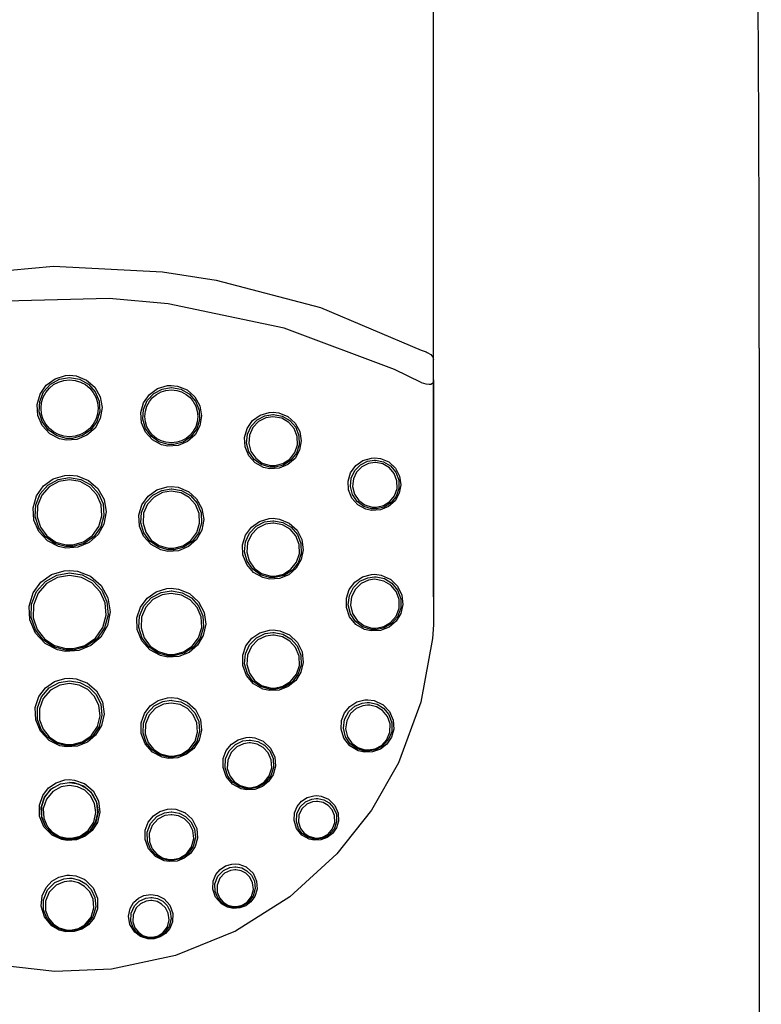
# Model space of a CAD drawing. Header units: millimetres. Extents: x -0.025 to 0.025, y -0.105 to 0.025.
# Tile 3 of 4: x -0.001 to 0.017, y -0.072 to -0.048. Entities that reach past the tile are written whole.
import ezdxf

# ---------------------------------------------------------------- set-up
doc = ezdxf.new("R2010")
doc.units = ezdxf.units.MM
doc.layers.add('BLOCKS', color=3, linetype='Continuous')

msp = doc.modelspace()

# ---------------------------------------------------------------- linework, layer by layer
at = {"layer": 'BLOCKS'}
for p, q in [((0.008986, -0.062447), (0.008985, -0.063135)), ((0.008985, -0.063135), (0.008985, -0.063136))]:
    msp.add_line(p, q, dxfattribs=at)
at = {"layer": 'BLOCKS', "flags": 128}
for points in [[(0.008986, -0.062447), (0.008986, -0.059558), (0.008985, -0.056604), (0.008985, -0.053606), (0.008986, -0.050623), (0.008986, -0.0467), (0.008986, -0.042899), (0.008987, -0.039295), (0.008988, -0.035945), (0.008988, -0.032887), (0.008989, -0.030148), (0.00899, -0.027807), (0.008992, -0.025776), (0.008993, -0.024078)], [(0.016988, -0.056338), (0.016986, -0.053326), (0.01698, -0.050938), (0.016974, -0.049164), (0.016968, -0.047891), (0.016961, -0.046608), (0.016953, -0.04525), (0.016944, -0.043819), (0.016931, -0.041655), (0.016917, -0.039023), (0.016911, -0.035906), (0.016938, -0.032349), (0.017042, -0.02839)], [(-0.008682, -0.056427), (-0.008091, -0.056137), (-0.005619, -0.055179), (-0.003021, -0.05457), (-0.000351, -0.054328), (0.002328, -0.054461), (0.003647, -0.054667), (0.006206, -0.055344), (0.008682, -0.056386)], [(0.008679, -0.057182), (0.008031, -0.056864), (0.005314, -0.055845), (0.002465, -0.055253), (0.001014, -0.055122), (-0.001855, -0.055192), (-0.00327, -0.055388), (-0.00602, -0.056092), (-0.00868, -0.057224)], [(0.017, -0.075534), (0.017, -0.071146), (0.017, -0.066309), (0.017, -0.061359), (0.017, -0.056337)], [(0.008682, -0.056386), (0.008802, -0.056432), (0.008828, -0.056444), (0.00892, -0.056495), (0.008973, -0.056559), (0.008985, -0.056625)], [(0.000041, -0.057005), (0.000206, -0.057023), (0.000456, -0.057122), (0.000456, -0.057122), (0.00066, -0.057299), (0.000793, -0.057535), (0.00084, -0.057801), (0.000796, -0.058066), (0.000668, -0.058301), (0.00047, -0.058479), (0.000224, -0.058582), (-0.000042, -0.058599), (-0.000206, -0.058565), (-0.000444, -0.05844), (-0.000628, -0.058242), (-0.000736, -0.057993), (-0.000754, -0.057724), (-0.000683, -0.057466), (-0.000531, -0.057246), (-0.000316, -0.057089), (-0.000061, -0.057012), (0.000041, -0.057005)], [(0.000041, -0.057061), (0.000042, -0.057061), (0.000289, -0.057103), (0.000507, -0.057223), (0.000675, -0.05741), (0.000772, -0.057642), (0.000786, -0.057894), (0.000716, -0.058138), (0.000568, -0.058344), (0.00036, -0.058489), (0.000118, -0.058557), (-0.000038, -0.058557), (-0.000279, -0.058489), (-0.000484, -0.058346), (-0.000631, -0.058143), (-0.000704, -0.057902), (-0.000692, -0.057649), (-0.000596, -0.057414), (-0.000427, -0.057224), (-0.000206, -0.057102), (0.000041, -0.057061)], [(0.002541, -0.057253), (0.002697, -0.05727), (0.002932, -0.057364), (0.002932, -0.057365), (0.003123, -0.057533), (0.003246, -0.057755), (0.003288, -0.058003), (0.003245, -0.05825), (0.003125, -0.058469), (0.00294, -0.058635), (0.00271, -0.058732), (0.002461, -0.058747), (0.002303, -0.058714), (0.002079, -0.058594), (0.001908, -0.058407), (0.001809, -0.058174), (0.001793, -0.057923), (0.001861, -0.057682), (0.002003, -0.057478), (0.002205, -0.057331), (0.002445, -0.057259), (0.002541, -0.057253)], [(0.002538, -0.057308), (0.002549, -0.057309), (0.002778, -0.05735), (0.002981, -0.057465), (0.003137, -0.057641), (0.003225, -0.05786), (0.003235, -0.058097), (0.003166, -0.058324), (0.003025, -0.058514), (0.002831, -0.058646), (0.002605, -0.058706), (0.002463, -0.058704), (0.002237, -0.058639), (0.002046, -0.058503), (0.00191, -0.058311), (0.001845, -0.058084), (0.00186, -0.057847), (0.001953, -0.057629), (0.002112, -0.057455), (0.002319, -0.057345), (0.002538, -0.057308)], [(0.008985, -0.05712), (0.008979, -0.057174), (0.00896, -0.057209), (0.008924, -0.057229), (0.008879, -0.057232), (0.008803, -0.05722), (0.008694, -0.057187), (0.008679, -0.057182)], [(0.008985, -0.05712), (0.008985, -0.060142), (0.008985, -0.063136)], [(0.005042, -0.057911), (0.005188, -0.057928), (0.005408, -0.058018), (0.005409, -0.058019), (0.005586, -0.058178), (0.005698, -0.058386), (0.005736, -0.058617), (0.005695, -0.058845), (0.005583, -0.059047), (0.00541, -0.059201), (0.005195, -0.059291), (0.004962, -0.059306), (0.004812, -0.059273), (0.004602, -0.059159), (0.004444, -0.058982), (0.004354, -0.058765), (0.004341, -0.058532), (0.004405, -0.05831), (0.004537, -0.05812), (0.004726, -0.057984), (0.004951, -0.057916), (0.005042, -0.057911)], [(0.005035, -0.057967), (0.005056, -0.057967), (0.005268, -0.058008), (0.005456, -0.058117), (0.005599, -0.058284), (0.005678, -0.05849), (0.005684, -0.058712), (0.005615, -0.058921), (0.005482, -0.059095), (0.005301, -0.059213), (0.005093, -0.059265), (0.004963, -0.059263), (0.004752, -0.0592), (0.004576, -0.059071), (0.004451, -0.05889), (0.004393, -0.058676), (0.004411, -0.058455), (0.004502, -0.058254), (0.004652, -0.058097), (0.004843, -0.057998), (0.005035, -0.057967)], [(0.00504, -0.058023), (0.004863, -0.058052), (0.004686, -0.058143), (0.004547, -0.058289), (0.004464, -0.058474), (0.004447, -0.058678), (0.0045, -0.058876), (0.004616, -0.059044), (0.004779, -0.059162), (0.004974, -0.059221), (0.005093, -0.059223), (0.005286, -0.059175), (0.005453, -0.059065), (0.005576, -0.058905), (0.00564, -0.058711), (0.005635, -0.058507), (0.005561, -0.058316), (0.005429, -0.058162), (0.005255, -0.058061), (0.00504, -0.058023)], [(0.007542, -0.059034), (0.00768, -0.05905), (0.007885, -0.059136), (0.007886, -0.059136), (0.00805, -0.059287), (0.008152, -0.059481), (0.008184, -0.059695), (0.008145, -0.059905), (0.00804, -0.06009), (0.00788, -0.060232), (0.00768, -0.060315), (0.007466, -0.060328), (0.007322, -0.060296), (0.007126, -0.060188), (0.00698, -0.060021), (0.006899, -0.059819), (0.00689, -0.059605), (0.00695, -0.0594), (0.007073, -0.059226), (0.007248, -0.0591), (0.007459, -0.059038), (0.007542, -0.059034)], [(0.007533, -0.059091), (0.007561, -0.059091), (0.007756, -0.059131), (0.007929, -0.059233), (0.00806, -0.059389), (0.008131, -0.059582), (0.008133, -0.059788), (0.008066, -0.059981), (0.00794, -0.060139), (0.007772, -0.060244), (0.007581, -0.060289), (0.007465, -0.060286), (0.00727, -0.060226), (0.007108, -0.060106), (0.006993, -0.059936), (0.006943, -0.059735), (0.006963, -0.059531), (0.007049, -0.059347), (0.007189, -0.059205), (0.007366, -0.059117), (0.007533, -0.059091)], [(0.00754, -0.059148), (0.007387, -0.059172), (0.007225, -0.059253), (0.007096, -0.059383), (0.007017, -0.059552), (0.006998, -0.05974), (0.007045, -0.059924), (0.00715, -0.06008), (0.007299, -0.06019), (0.007478, -0.060245), (0.007584, -0.060248), (0.007759, -0.060207), (0.007913, -0.06011), (0.008028, -0.059966), (0.00809, -0.059788), (0.008088, -0.059599), (0.008023, -0.059422), (0.007903, -0.059279), (0.007744, -0.059185), (0.007566, -0.059148), (0.00754, -0.059148)], [(0.000041, -0.059458), (0.000225, -0.059478), (0.000506, -0.059588), (0.000507, -0.059589), (0.000738, -0.059789), (0.000889, -0.060058), (0.00094, -0.060361), (0.000887, -0.06066), (0.000741, -0.060921), (0.00052, -0.061118), (0.000247, -0.061232), (-0.000049, -0.061251), (-0.000234, -0.061213), (-0.000504, -0.061072), (-0.000713, -0.060847), (-0.000834, -0.060564), (-0.000853, -0.060259), (-0.00077, -0.059969), (-0.000599, -0.059725), (-0.000358, -0.059552), (-0.000074, -0.059466), (0.000041, -0.059458)], [(0.000041, -0.059516), (0.000043, -0.059516), (0.00032, -0.059564), (0.000566, -0.059698), (0.000755, -0.059906), (0.000867, -0.060167), (0.000886, -0.060454), (0.000808, -0.060733), (0.000639, -0.060971), (0.000401, -0.061136), (0.000126, -0.061212), (-0.000046, -0.061212), (-0.000318, -0.061137), (-0.000549, -0.060978), (-0.000717, -0.060752), (-0.000802, -0.060479), (-0.000791, -0.060189), (-0.000682, -0.059919), (-0.000489, -0.059702), (-0.000238, -0.059563), (0.000041, -0.059516)], [(0.000041, -0.059575), (-0.000221, -0.059619), (-0.000459, -0.05975), (-0.00064, -0.059954), (-0.000742, -0.060209), (-0.000753, -0.060481), (-0.000673, -0.060739), (-0.000515, -0.060952), (-0.000297, -0.061102), (-0.000041, -0.061173), (0.000122, -0.061173), (0.000381, -0.061101), (0.000604, -0.060945), (0.000763, -0.060722), (0.000837, -0.060458), (0.000819, -0.060188), (0.000714, -0.059942), (0.000535, -0.059746), (0.000304, -0.059619), (0.000041, -0.059575)], [(0.002542, -0.059738), (0.002709, -0.059756), (0.00296, -0.059858), (0.002961, -0.059858), (0.003165, -0.060041), (0.003296, -0.060281), (0.003338, -0.060549), (0.003289, -0.060812), (0.003158, -0.061041), (0.002961, -0.061214), (0.002718, -0.061315), (0.002456, -0.061331), (0.002287, -0.061295), (0.002046, -0.061165), (0.001862, -0.060962), (0.001758, -0.060709), (0.001745, -0.060441), (0.00182, -0.060186), (0.001973, -0.059972), (0.002187, -0.059819), (0.002441, -0.059744), (0.002542, -0.059738)], [(0.002538, -0.059796), (0.002552, -0.059796), (0.002795, -0.05984), (0.003011, -0.059961), (0.003177, -0.060148), (0.003273, -0.060383), (0.003285, -0.060639), (0.00321, -0.060885), (0.003057, -0.06109), (0.002847, -0.061231), (0.002606, -0.061293), (0.002458, -0.061291), (0.002217, -0.061222), (0.002014, -0.061079), (0.001867, -0.060876), (0.001796, -0.060631), (0.001811, -0.060374), (0.001912, -0.060137), (0.002085, -0.05995), (0.002307, -0.059833), (0.002538, -0.059796)], [(0.00254, -0.059854), (0.002325, -0.059889), (0.002117, -0.059999), (0.001956, -0.060174), (0.001861, -0.060395), (0.001847, -0.060635), (0.001914, -0.060864), (0.002051, -0.061054), (0.002241, -0.061188), (0.002466, -0.061252), (0.002604, -0.061254), (0.002829, -0.061196), (0.003025, -0.061064), (0.003168, -0.060872), (0.003238, -0.060642), (0.003227, -0.060403), (0.003137, -0.060184), (0.002982, -0.060009), (0.002781, -0.059896), (0.00254, -0.059854)], [(0.005042, -0.060519), (0.005204, -0.060538), (0.00544, -0.060637), (0.005442, -0.060638), (0.005632, -0.060814), (0.005751, -0.061042), (0.005785, -0.061292), (0.005736, -0.061535), (0.005613, -0.061746), (0.005429, -0.061906), (0.005201, -0.061998), (0.004956, -0.062012), (0.004792, -0.061976), (0.004565, -0.06185), (0.004395, -0.061655), (0.004302, -0.061417), (0.004294, -0.061168), (0.004366, -0.060933), (0.00451, -0.060735), (0.00471, -0.060594), (0.00495, -0.060524), (0.005042, -0.060519)], [(0.005035, -0.060579), (0.005062, -0.060579), (0.005286, -0.060623), (0.005487, -0.060739), (0.00564, -0.060917), (0.005727, -0.06114), (0.005733, -0.061382), (0.005657, -0.061611), (0.00551, -0.061798), (0.005312, -0.061924), (0.005089, -0.061977), (0.004957, -0.061973), (0.004731, -0.061906), (0.004542, -0.06177), (0.004407, -0.061576), (0.004344, -0.061343), (0.004364, -0.061101), (0.004464, -0.060882), (0.004628, -0.060713), (0.004835, -0.060609), (0.005035, -0.060579)], [(0.00504, -0.060638), (0.004854, -0.060667), (0.004662, -0.060763), (0.004509, -0.060921), (0.004416, -0.061124), (0.004398, -0.061349), (0.004456, -0.061565), (0.004582, -0.061746), (0.004757, -0.061873), (0.004967, -0.061935), (0.00509, -0.061938), (0.005298, -0.061889), (0.005481, -0.061772), (0.005618, -0.061598), (0.005689, -0.061385), (0.005683, -0.06116), (0.005602, -0.060953), (0.00546, -0.060787), (0.005274, -0.060679), (0.005065, -0.060638), (0.00504, -0.060638)], [(0.000041, -0.061799), (0.000241, -0.061819), (0.000553, -0.061941), (0.000555, -0.061942), (0.000816, -0.062168), (0.000986, -0.062473), (0.00104, -0.062817), (0.000975, -0.063151), (0.000809, -0.063436), (0.000566, -0.063647), (0.000269, -0.063769), (-0.000054, -0.063791), (-0.000257, -0.06375), (-0.000561, -0.063594), (-0.000799, -0.063338), (-0.000934, -0.063017), (-0.000951, -0.062675), (-0.000854, -0.062354), (-0.000663, -0.062089), (-0.000399, -0.061901), (-0.000088, -0.061807), (0.000041, -0.061799)], [(0.000041, -0.061861), (0.000043, -0.061861), (0.000348, -0.061912), (0.000619, -0.062057), (0.000831, -0.062283), (0.00096, -0.062571), (0.000987, -0.062893), (0.000902, -0.063212), (0.00071, -0.063485), (0.000441, -0.063672), (0.000133, -0.063756), (-0.000052, -0.063756), (-0.000352, -0.063676), (-0.000608, -0.063505), (-0.000797, -0.063259), (-0.000898, -0.062955), (-0.000891, -0.062627), (-0.000771, -0.062317), (-0.000553, -0.062069), (-0.000269, -0.061913), (0.000041, -0.061861)], [(0.000041, -0.061922), (-0.000253, -0.061972), (-0.000522, -0.06212), (-0.000729, -0.062356), (-0.000843, -0.06265), (-0.000849, -0.062961), (-0.000753, -0.063249), (-0.000574, -0.063483), (-0.000331, -0.063645), (-0.000047, -0.063721), (0.000128, -0.063721), (0.00042, -0.063642), (0.000676, -0.063463), (0.000857, -0.063205), (0.000938, -0.062902), (0.000913, -0.062597), (0.00079, -0.062323), (0.000589, -0.062109), (0.000332, -0.061971), (0.000041, -0.061922)], [(0.007544, -0.061895), (0.007702, -0.061915), (0.007923, -0.062012), (0.007926, -0.062015), (0.008103, -0.062186), (0.008207, -0.062404), (0.008232, -0.062636), (0.008182, -0.062857), (0.008066, -0.063047), (0.007895, -0.063192), (0.007682, -0.063276), (0.007456, -0.063288), (0.007294, -0.06325), (0.007081, -0.063126), (0.006925, -0.062938), (0.006845, -0.062714), (0.006844, -0.062483), (0.006915, -0.062269), (0.007049, -0.06209), (0.007237, -0.061961), (0.007462, -0.061898), (0.007544, -0.061895)], [(0.007532, -0.061956), (0.007576, -0.061957), (0.007781, -0.062002), (0.007964, -0.062113), (0.008104, -0.062282), (0.008181, -0.062495), (0.00818, -0.062724), (0.0081, -0.062937), (0.007957, -0.063105), (0.007774, -0.063213), (0.00757, -0.063256), (0.007455, -0.063251), (0.007245, -0.063185), (0.00707, -0.063054), (0.006946, -0.062869), (0.006892, -0.062647), (0.006918, -0.06242), (0.007019, -0.062219), (0.007176, -0.062068), (0.007369, -0.061979), (0.007532, -0.061956)], [(0.007539, -0.062018), (0.007388, -0.062039), (0.007211, -0.062121), (0.007065, -0.06226), (0.006972, -0.062446), (0.006948, -0.062657), (0.006998, -0.062862), (0.007113, -0.063033), (0.007274, -0.063154), (0.007469, -0.063215), (0.007575, -0.063219), (0.007763, -0.06318), (0.007933, -0.06308), (0.008065, -0.062925), (0.008138, -0.062728), (0.008139, -0.062516), (0.008068, -0.06232), (0.007938, -0.062163), (0.007769, -0.06206), (0.00758, -0.062019), (0.007539, -0.062018)], [(0.002542, -0.062239), (0.00272, -0.062258), (0.002986, -0.062366), (0.002989, -0.062368), (0.00321, -0.062568), (0.003348, -0.062831), (0.003387, -0.063121), (0.003328, -0.0634), (0.003186, -0.063637), (0.002979, -0.063813), (0.002726, -0.063915), (0.002454, -0.063932), (0.002273, -0.063894), (0.002013, -0.063754), (0.001814, -0.063531), (0.001706, -0.063255), (0.001698, -0.062967), (0.001783, -0.0627), (0.001946, -0.062479), (0.002171, -0.062323), (0.002436, -0.062245), (0.002542, -0.062239)], [(0.002538, -0.062301), (0.002556, -0.062301), (0.00281, -0.062348), (0.003037, -0.062473), (0.003213, -0.062668), (0.003319, -0.062916), (0.003336, -0.063192), (0.003255, -0.063461), (0.003088, -0.063685), (0.002859, -0.063835), (0.002603, -0.063899), (0.002455, -0.063897), (0.002201, -0.063825), (0.001986, -0.063678), (0.001829, -0.063465), (0.001748, -0.063204), (0.001761, -0.062925), (0.00187, -0.062666), (0.002059, -0.062463), (0.002297, -0.062339), (0.002538, -0.062301)], [(0.00254, -0.062364), (0.002315, -0.062399), (0.00209, -0.062516), (0.001914, -0.062706), (0.001811, -0.062949), (0.001799, -0.063212), (0.001875, -0.063457), (0.002023, -0.063657), (0.002224, -0.063795), (0.002462, -0.063862), (0.002601, -0.063864), (0.002842, -0.063804), (0.003056, -0.063663), (0.003213, -0.063453), (0.003289, -0.0632), (0.003273, -0.062941), (0.003174, -0.062708), (0.003008, -0.062525), (0.002796, -0.062408), (0.00254, -0.062364)], [(0.008985, -0.063135), (0.008961, -0.06347), (0.008677, -0.065036), (0.008125, -0.066525), (0.00746, -0.067692), (0.00661, -0.068767), (0.005452, -0.06982), (0.004117, -0.070665), (0.002644, -0.071265), (0.001069, -0.071599), (-0.000321, -0.071654), (-0.001701, -0.071498), (-0.003894, -0.070772)], [(0.005043, -0.063261), (0.005206, -0.063281), (0.005443, -0.063381), (0.005447, -0.063384), (0.005641, -0.063567), (0.005757, -0.063804), (0.005784, -0.06406), (0.005727, -0.064301), (0.0056, -0.064504), (0.005418, -0.064654), (0.005196, -0.064742), (0.004958, -0.064754), (0.004792, -0.064717), (0.00456, -0.064587), (0.004387, -0.064383), (0.004298, -0.064138), (0.004298, -0.063886), (0.004376, -0.063656), (0.004521, -0.063467), (0.004718, -0.063332), (0.004953, -0.063266), (0.005043, -0.063261)], [(0.005035, -0.063325), (0.005068, -0.063326), (0.005287, -0.06337), (0.005482, -0.063482), (0.005635, -0.063656), (0.005725, -0.063878), (0.005734, -0.064124), (0.005655, -0.064361), (0.005502, -0.064552), (0.0053, -0.064675), (0.005079, -0.064724), (0.004958, -0.06472), (0.004735, -0.064655), (0.004549, -0.064523), (0.004412, -0.064333), (0.004345, -0.064099), (0.004363, -0.063851), (0.004467, -0.063625), (0.004637, -0.063454), (0.004845, -0.063353), (0.005035, -0.063325)], [(0.005039, -0.063389), (0.004863, -0.063415), (0.004669, -0.063509), (0.004511, -0.063668), (0.004415, -0.063878), (0.004398, -0.064109), (0.004461, -0.064327), (0.004588, -0.064504), (0.004761, -0.064626), (0.004968, -0.064687), (0.00508, -0.06469), (0.005286, -0.064645), (0.005473, -0.06453), (0.005616, -0.064352), (0.005689, -0.064133), (0.005681, -0.063903), (0.005598, -0.063697), (0.005455, -0.063535), (0.005273, -0.063431), (0.005071, -0.06339), (0.005039, -0.063389)], [(0.000041, -0.064444), (0.000201, -0.06446), (0.000468, -0.064559), (0.000471, -0.064561), (0.0007, -0.064758), (0.000848, -0.065028), (0.000889, -0.065329), (0.000827, -0.065613), (0.000682, -0.065849), (0.00048, -0.066019), (0.000235, -0.066119), (-0.000032, -0.066138), (-0.000198, -0.066107), (-0.000463, -0.065976), (-0.000674, -0.065752), (-0.00079, -0.065468), (-0.0008, -0.065171), (-0.000712, -0.064901), (-0.000549, -0.064682), (-0.00033, -0.06453), (-0.000075, -0.064452), (0.000041, -0.064444)], [(0.000041, -0.064511), (0.000044, -0.064511), (0.000294, -0.064552), (0.000517, -0.064667), (0.000694, -0.064849), (0.000809, -0.065086), (0.000839, -0.06536), (0.000771, -0.065637), (0.000606, -0.065877), (0.000373, -0.066039), (0.000113, -0.066107), (-0.00003, -0.066108), (-0.000279, -0.066044), (-0.00049, -0.065909), (-0.000652, -0.065711), (-0.000745, -0.065459), (-0.000748, -0.065177), (-0.000649, -0.064905), (-0.00046, -0.064687), (-0.000217, -0.064553), (0.000041, -0.064511)], [(0.000041, -0.064577), (-0.000201, -0.064617), (-0.000429, -0.064743), (-0.000606, -0.064947), (-0.000699, -0.065203), (-0.000697, -0.065468), (-0.000609, -0.065704), (-0.000458, -0.06589), (-0.000259, -0.066017), (-0.000026, -0.066077), (0.000108, -0.066077), (0.000352, -0.066012), (0.000571, -0.06586), (0.000726, -0.065635), (0.00079, -0.065374), (0.000761, -0.065118), (0.000654, -0.064895), (0.000487, -0.064724), (0.000279, -0.064616), (0.000041, -0.064577)], [(0.002542, -0.064924), (0.002692, -0.06494), (0.002928, -0.065033), (0.002934, -0.065037), (0.003135, -0.065219), (0.003258, -0.065463), (0.003286, -0.065726), (0.003226, -0.065971), (0.003097, -0.066172), (0.002918, -0.066318), (0.002703, -0.066403), (0.00247, -0.066418), (0.002314, -0.066387), (0.002078, -0.066263), (0.001896, -0.066057), (0.001801, -0.065804), (0.0018, -0.065546), (0.001881, -0.065314), (0.002026, -0.065127), (0.002218, -0.064996), (0.002445, -0.06493), (0.002542, -0.064924)], [(0.002538, -0.064991), (0.002559, -0.064992), (0.002774, -0.065031), (0.002966, -0.065135), (0.00312, -0.065298), (0.003217, -0.065512), (0.003238, -0.065757), (0.003168, -0.066002), (0.003016, -0.066205), (0.00281, -0.066338), (0.002586, -0.06639), (0.00247, -0.066388), (0.002252, -0.066329), (0.002068, -0.066207), (0.001928, -0.066029), (0.00185, -0.065802), (0.001855, -0.065551), (0.001952, -0.065314), (0.002123, -0.06513), (0.002335, -0.065022), (0.002538, -0.064991)], [(0.00254, -0.065059), (0.002352, -0.065087), (0.002154, -0.065188), (0.001995, -0.065358), (0.001906, -0.065579), (0.001901, -0.065813), (0.001973, -0.066024), (0.002103, -0.06619), (0.002274, -0.066303), (0.002477, -0.066358), (0.002585, -0.06636), (0.002793, -0.066311), (0.002984, -0.066188), (0.003126, -0.065998), (0.00319, -0.065771), (0.003172, -0.065543), (0.003081, -0.065344), (0.002938, -0.065192), (0.002759, -0.065096), (0.00254, -0.065059)], [(0.007374, -0.064976), (0.007527, -0.064997), (0.007733, -0.065092), (0.007741, -0.065097), (0.007906, -0.06527), (0.007996, -0.065482), (0.008007, -0.065701), (0.00795, -0.0659), (0.007839, -0.066066), (0.007682, -0.066189), (0.00749, -0.066261), (0.007288, -0.066269), (0.007132, -0.066231), (0.006928, -0.066106), (0.006784, -0.065919), (0.006718, -0.065702), (0.006728, -0.065488), (0.006802, -0.065297), (0.006928, -0.065142), (0.007098, -0.065032), (0.007302, -0.064978), (0.007374, -0.064976)], [(0.007358, -0.065042), (0.007417, -0.065044), (0.007598, -0.065087), (0.007761, -0.065187), (0.007889, -0.065342), (0.007961, -0.065542), (0.007958, -0.065762), (0.007875, -0.065965), (0.007734, -0.066119), (0.00756, -0.066211), (0.007377, -0.066242), (0.007287, -0.066237), (0.007094, -0.066175), (0.006936, -0.066057), (0.006822, -0.065887), (0.006771, -0.065678), (0.006798, -0.065459), (0.006901, -0.065268), (0.007054, -0.065132), (0.007232, -0.065058), (0.007358, -0.065042)], [(0.007366, -0.065109), (0.00725, -0.065124), (0.007087, -0.065191), (0.006946, -0.065316), (0.006852, -0.065492), (0.006827, -0.065693), (0.006874, -0.065885), (0.006979, -0.066041), (0.007124, -0.06615), (0.007301, -0.066206), (0.007383, -0.066211), (0.007552, -0.066183), (0.007711, -0.066098), (0.007841, -0.065957), (0.007916, -0.06577), (0.00792, -0.065568), (0.007854, -0.065385), (0.007736, -0.065242), (0.007586, -0.065151), (0.00742, -0.065111), (0.007366, -0.065109)], [(0.004463, -0.065899), (0.004597, -0.065914), (0.004803, -0.065998), (0.00481, -0.066003), (0.004984, -0.066168), (0.005086, -0.066385), (0.005104, -0.066613), (0.005047, -0.066821), (0.004934, -0.066989), (0.00478, -0.067111), (0.004594, -0.067182), (0.004395, -0.067193), (0.004256, -0.067164), (0.004048, -0.067051), (0.003891, -0.066866), (0.003815, -0.066643), (0.00382, -0.066421), (0.003894, -0.066225), (0.004019, -0.066069), (0.004185, -0.065959), (0.004381, -0.065903), (0.004463, -0.065899)], [(0.004455, -0.065968), (0.004487, -0.065968), (0.004668, -0.066004), (0.00483, -0.066094), (0.004961, -0.066236), (0.005043, -0.066423), (0.005057, -0.066638), (0.00499, -0.06685), (0.004853, -0.067022), (0.004674, -0.067128), (0.004486, -0.067167), (0.004396, -0.067164), (0.004208, -0.067112), (0.004051, -0.067006), (0.003932, -0.066852), (0.003867, -0.066653), (0.003876, -0.066433), (0.003966, -0.066229), (0.004117, -0.066075), (0.0043, -0.06599), (0.004455, -0.065968)], [(0.004459, -0.066036), (0.004316, -0.066057), (0.004149, -0.066136), (0.00401, -0.066276), (0.003928, -0.066464), (0.003919, -0.066666), (0.003979, -0.066848), (0.004089, -0.06699), (0.004232, -0.067087), (0.004404, -0.067135), (0.004487, -0.067138), (0.00466, -0.067102), (0.004823, -0.067005), (0.00495, -0.066847), (0.005011, -0.066652), (0.004998, -0.066454), (0.004923, -0.066283), (0.004803, -0.066153), (0.004654, -0.06607), (0.004489, -0.066037), (0.004459, -0.066036)], [(0.000041, -0.06694), (0.000164, -0.06695), (0.000404, -0.067034), (0.000407, -0.067035), (0.00062, -0.067213), (0.000756, -0.067464), (0.000789, -0.06774), (0.000726, -0.067991), (0.000596, -0.068192), (0.000422, -0.068333), (0.000214, -0.068417), (-0.000013, -0.068435), (-0.000147, -0.068413), (-0.000389, -0.068302), (-0.000587, -0.068097), (-0.000694, -0.067835), (-0.000699, -0.067566), (-0.000617, -0.06733), (-0.000473, -0.067144), (-0.000288, -0.067016), (-0.000072, -0.066948), (0.000041, -0.06694)], [(0.000041, -0.067011), (0.000044, -0.067011), (0.000256, -0.067045), (0.000443, -0.067138), (0.000598, -0.067287), (0.000704, -0.067487), (0.000741, -0.067728), (0.000686, -0.067982), (0.000538, -0.068204), (0.000325, -0.06835), (0.000096, -0.068408), (-0.000012, -0.068409), (-0.000224, -0.068359), (-0.000406, -0.06825), (-0.000549, -0.068088), (-0.00064, -0.067873), (-0.000654, -0.067622), (-0.000571, -0.06737), (-0.000401, -0.067168), (-0.000182, -0.067047), (0.000041, -0.067011)], [(-0.00035, -0.06714), (-0.000439, -0.067201), (-0.000574, -0.067375), (-0.00065, -0.067597), (-0.000646, -0.067848), (-0.000546, -0.068093), (-0.000361, -0.068284), (-0.000135, -0.068388), (-0.000009, -0.068409), (0.000203, -0.068392), (0.000397, -0.068314), (0.000559, -0.068181), (0.000681, -0.067994), (0.000739, -0.067759), (0.000709, -0.067501), (0.000582, -0.067266), (0.000383, -0.0671), (0.000156, -0.06702), (0.000041, -0.067011), (0.000041, -0.067011)], [(0.000041, -0.067082), (-0.000166, -0.067116), (-0.000369, -0.067228), (-0.000528, -0.067416), (-0.000604, -0.06765), (-0.000592, -0.067884), (-0.000507, -0.068084), (-0.000374, -0.068234), (-0.000205, -0.068336), (-0.000008, -0.068382), (0.000092, -0.068382), (0.000305, -0.068328), (0.000503, -0.068191), (0.000641, -0.067985), (0.000691, -0.067749), (0.000657, -0.067525), (0.000559, -0.067339), (0.000415, -0.0672), (0.000241, -0.067113), (0.000041, -0.067082)], [(0.006115, -0.067333), (0.006228, -0.067347), (0.006403, -0.06742), (0.006413, -0.067427), (0.006562, -0.067576), (0.006643, -0.067764), (0.00665, -0.067957), (0.006598, -0.068128), (0.006501, -0.068264), (0.006372, -0.068362), (0.006217, -0.06842), (0.006053, -0.068428), (0.005932, -0.068403), (0.005752, -0.068301), (0.00562, -0.068137), (0.00556, -0.067944), (0.005571, -0.067758), (0.005637, -0.067597), (0.005743, -0.06747), (0.00588, -0.067382), (0.006043, -0.067337), (0.006115, -0.067333)], [(0.006102, -0.067404), (0.006145, -0.067405), (0.00629, -0.067437), (0.006421, -0.067512), (0.00653, -0.067631), (0.006598, -0.06779), (0.006606, -0.067975), (0.006543, -0.068156), (0.006421, -0.068296), (0.006271, -0.068378), (0.006117, -0.068404), (0.006052, -0.068401), (0.005896, -0.068356), (0.005768, -0.068268), (0.005669, -0.068138), (0.005615, -0.067969), (0.005626, -0.067781), (0.005708, -0.067608), (0.00584, -0.067483), (0.005993, -0.067418), (0.006102, -0.067404)], [(0.006107, -0.067475), (0.006009, -0.067488), (0.005872, -0.067547), (0.005752, -0.067659), (0.005679, -0.067815), (0.005668, -0.067985), (0.005717, -0.068137), (0.005806, -0.068254), (0.005922, -0.068333), (0.006062, -0.068374), (0.006121, -0.068377), (0.006259, -0.068353), (0.006395, -0.06828), (0.006505, -0.068153), (0.006561, -0.06799), (0.006554, -0.067823), (0.006493, -0.06768), (0.006395, -0.067573), (0.006276, -0.067505), (0.006146, -0.067476), (0.006107, -0.067475)], [(0.002543, -0.067658), (0.002656, -0.067669), (0.002864, -0.067745), (0.002872, -0.067749), (0.003056, -0.067914), (0.003166, -0.068139), (0.003185, -0.068376), (0.003125, -0.068587), (0.003011, -0.068753), (0.002861, -0.06887), (0.002683, -0.06894), (0.002489, -0.068954), (0.002366, -0.068932), (0.002151, -0.068827), (0.001982, -0.06864), (0.001898, -0.068409), (0.001902, -0.06818), (0.001977, -0.067982), (0.002102, -0.067827), (0.002261, -0.06772), (0.002448, -0.067664), (0.002543, -0.067658)], [(0.002537, -0.06773), (0.002559, -0.06773), (0.002735, -0.067762), (0.002893, -0.067844), (0.003024, -0.067975), (0.003114, -0.068152), (0.00314, -0.068365), (0.003083, -0.068586), (0.002946, -0.068773), (0.002761, -0.068888), (0.00257, -0.068929), (0.002489, -0.068928), (0.002306, -0.068882), (0.002152, -0.068787), (0.00203, -0.068645), (0.001954, -0.068455), (0.001949, -0.068234), (0.002029, -0.068016), (0.002183, -0.067848), (0.002371, -0.067755), (0.002537, -0.06773)], [(0.002539, -0.067802), (0.002386, -0.067825), (0.002214, -0.067911), (0.002073, -0.068065), (0.001999, -0.068265), (0.002004, -0.068468), (0.002074, -0.068642), (0.002186, -0.068773), (0.002328, -0.06886), (0.002495, -0.068902), (0.002569, -0.068904), (0.002745, -0.068866), (0.002914, -0.06876), (0.00304, -0.068588), (0.003092, -0.068385), (0.003068, -0.06819), (0.002986, -0.068027), (0.002866, -0.067907), (0.002721, -0.067832), (0.002559, -0.067803), (0.002539, -0.067802)], [(0.004111, -0.069008), (0.004203, -0.069016), (0.004382, -0.069082), (0.004391, -0.069088), (0.004551, -0.069235), (0.00464, -0.069432), (0.004649, -0.069634), (0.004594, -0.069808), (0.004496, -0.069942), (0.004372, -0.070037), (0.004224, -0.070093), (0.004064, -0.070104), (0.003927, -0.070076), (0.003774, -0.069995), (0.003628, -0.069829), (0.00356, -0.069629), (0.003569, -0.069435), (0.003635, -0.069271), (0.00374, -0.069146), (0.003872, -0.06906), (0.004026, -0.069013), (0.004111, -0.069008)], [(0.004102, -0.069082), (0.004132, -0.069083), (0.004273, -0.06911), (0.004402, -0.069177), (0.00451, -0.069285), (0.004586, -0.069434), (0.004607, -0.069616), (0.004555, -0.069806), (0.004432, -0.069962), (0.004302, -0.070042), (0.004149, -0.07008), (0.004064, -0.07008), (0.003913, -0.070042), (0.003786, -0.069965), (0.003684, -0.069847), (0.003619, -0.069688), (0.003615, -0.069499), (0.003687, -0.069312), (0.003821, -0.069172), (0.003979, -0.069099), (0.004102, -0.069082)], [(0.004105, -0.069156), (0.003994, -0.069172), (0.003852, -0.069238), (0.003731, -0.069364), (0.003666, -0.069532), (0.00367, -0.069703), (0.003729, -0.069846), (0.00382, -0.069952), (0.003935, -0.070022), (0.004071, -0.070056), (0.004147, -0.070056), (0.004286, -0.070022), (0.004403, -0.06995), (0.004513, -0.069809), (0.00456, -0.069638), (0.004541, -0.069474), (0.004473, -0.06934), (0.004375, -0.069242), (0.00426, -0.069182), (0.004132, -0.069157), (0.004105, -0.069156)], [(0.000041, -0.069286), (0.000193, -0.069302), (0.000404, -0.069387), (0.000424, -0.0694), (0.000622, -0.069595), (0.000728, -0.069856), (0.000727, -0.070118), (0.000644, -0.070339), (0.000509, -0.070504), (0.000345, -0.070614), (0.000156, -0.070674), (-0.000047, -0.070678), (-0.00021, -0.070637), (-0.000397, -0.07053), (-0.000578, -0.070311), (-0.000656, -0.070048), (-0.000633, -0.069797), (-0.000537, -0.06959), (-0.000394, -0.069437), (-0.000222, -0.069337), (-0.000026, -0.069289), (0.000041, -0.069286)], [(0.000041, -0.069361), (0.000101, -0.069363), (0.000283, -0.069408), (0.000443, -0.0695), (0.000576, -0.069642), (0.000666, -0.069834), (0.000688, -0.070068), (0.000617, -0.070312), (0.00045, -0.070516), (0.000276, -0.070617), (0.000071, -0.07066), (-0.000045, -0.070655), (-0.000235, -0.070599), (-0.000394, -0.070494), (-0.000519, -0.070341), (-0.000597, -0.070136), (-0.000598, -0.069893), (-0.000501, -0.069651), (-0.000318, -0.069468), (-0.000103, -0.069377), (0.000041, -0.069361)], [(0.000041, -0.069436), (-0.000092, -0.069451), (-0.00029, -0.069535), (-0.000459, -0.069704), (-0.00055, -0.069928), (-0.000548, -0.070153), (-0.000476, -0.070342), (-0.000361, -0.070484), (-0.000214, -0.070581), (-0.000038, -0.070633), (0.000069, -0.070637), (0.000258, -0.070597), (0.000419, -0.070504), (0.000573, -0.070316), (0.000639, -0.070089), (0.000619, -0.069874), (0.000536, -0.069696), (0.000413, -0.069565), (0.000265, -0.069479), (0.000096, -0.069438), (0.000041, -0.069436)], [(0.002042, -0.06976), (0.002204, -0.069785), (0.002363, -0.069865), (0.002508, -0.070022), (0.002583, -0.070229), (0.002575, -0.070431), (0.002506, -0.070599), (0.002401, -0.070723), (0.002272, -0.070806), (0.002124, -0.070851), (0.001966, -0.070853), (0.001788, -0.070797), (0.001645, -0.070691), (0.001525, -0.070502), (0.00149, -0.070295), (0.001528, -0.070108), (0.001615, -0.069961), (0.001732, -0.069854), (0.001871, -0.069786), (0.002042, -0.06976)], [(0.002038, -0.069835), (0.002068, -0.069836), (0.002207, -0.069864), (0.002333, -0.069929), (0.002439, -0.070033), (0.002515, -0.070178), (0.00254, -0.070358), (0.002493, -0.07055), (0.002369, -0.070712), (0.00224, -0.070794), (0.002084, -0.070834), (0.001968, -0.07083), (0.00182, -0.070784), (0.001699, -0.0707), (0.001604, -0.070578), (0.001547, -0.070415), (0.001554, -0.070223), (0.001639, -0.070038), (0.001756, -0.069924), (0.001913, -0.069852), (0.002038, -0.069835)], [(0.002039, -0.069911), (0.001927, -0.069926), (0.001786, -0.069992), (0.00168, -0.070094), (0.001603, -0.070261), (0.001598, -0.070434), (0.001649, -0.070581), (0.001734, -0.070691), (0.001843, -0.070766), (0.001976, -0.070808), (0.002081, -0.070811), (0.002221, -0.070776), (0.002338, -0.070702), (0.002449, -0.070555), (0.002492, -0.070382), (0.002469, -0.07022), (0.002401, -0.07009), (0.002305, -0.069996), (0.002192, -0.069937), (0.002066, -0.069912), (0.002039, -0.069911)]]:
    msp.add_lwpolyline(points, dxfattribs=at)
at = {"layer": 'BLOCKS'}
for centre, radius in [((0.000041, -0.057817), 0.000701), ((0.002543, -0.058015), 0.000651)]:
    msp.add_circle(centre, radius, dxfattribs=at)
msp.add_arc((-1.083337, -0.056906), 1.092322, 359.988767, 0.014723, dxfattribs=at)

doc.saveas('drawing.dxf')
